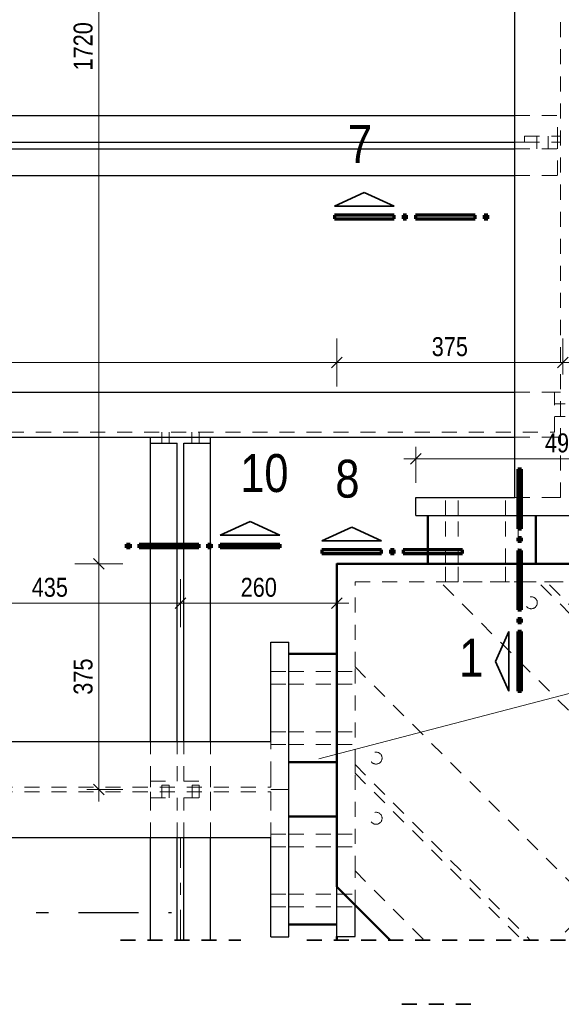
# Model space of a CAD drawing. Header units: millimetres. Extents: x 0 to 91, y -53.4 to 42.
# Tile 66 of 180: x 25.4 to 29.9, y -26.6 to -18.4. Entities that reach past the tile are written whole.
import ezdxf

# ---------------------------------------------------------------- set-up
doc = ezdxf.new("R2010")
doc.units = ezdxf.units.MM
for name, pattern in [('DASHDOT', [1, 0.5, -0.25, 0, -0.25]), ('DASHDOTX2', [2, 1, -0.5, 0, -0.5]), ('HIDDEN', [0.375, 0.25, -0.125])]:
    doc.linetypes.add(name, pattern=pattern)
doc.layers.add('Achsen', color=7, linetype='Continuous', lineweight=20)
doc.styles.add('Arial Narrow', font='ARIALN.TTF')
doc.dimstyles.new('Arch_Strakon_dimstyle', dxfattribs={"dimtxt": 1, "dimasz": 1, "dimexe": 1.25, "dimexo": 0.0625, "dimgap": 1, "dimtad": 0, "dimdec": 5, "dimzin": 12, "dimdsep": 46, "dimtxsty": 'Arial Narrow', "dimblk": 'Arrowhead_Tick', "dimsah": 1, "dimcen": 0, "dimse1": 1, "dimse2": 1, "dimclrd": 6, "dimclrt": 2, "dimazin": 0, "dimtfac": 1, "dimtdec": 4, "dimtmove": 0, "dimatfit": 3, "dimldrblk": 'NONE', "dimfxl": 1, "dimtvp": 1, "dimtolj": 1, "dimtzin": 0, "dimlwd": 13, "dimarcsym": 2})

# ---------------------------------------------------------------- blocks, each defined once
blk = doc.blocks.new('Arrowhead_Tick')
at = {"color": 0, "linetype": 'Continuous', "lineweight": -2}
for p, q in [((0, 20), (0, -10)), ((-1, 0), (0, 0)), ((10, 0), (0, 0))]:
    blk.add_line(p, q, dxfattribs=at)
at = {"color": 2, "linetype": 'Continuous', "lineweight": 35}
blk.add_line((4.42, 4.42), (-4.42, -4.42), dxfattribs=at)
blk = doc.blocks.new('*D143')
at = {"color": 6, "linetype": 'Continuous', "lineweight": 13}
blk.add_line((28.6626, -22.0848), (31.0926, -22.0848), dxfattribs=at)
at = {"layer": 'Defpoints', "color": 0}
for p in [(31.1026, -22.0848), (28.6526, -22.407), (31.1026, -22.557)]:
    blk.add_point(p, dxfattribs=at)
at = {"color": 6, "lineweight": 13, "xscale": 0.01, "yscale": 0.01, "zscale": 0.01}
blk.add_blockref('Arrowhead_Tick', (31.1026, -22.0848), dxfattribs=at)
at = {"color": 6, "lineweight": 13, "xscale": 0.01, "yscale": 0.01, "zscale": 0.01, "rotation": 180}
blk.add_blockref('Arrowhead_Tick', (28.6526, -22.0848), dxfattribs=at)
at = {"color": 2, "lineweight": 18, "insert": (29.8776, -21.9544), "char_height": 0.1575, "attachment_point": 5, "style": 'Arial Narrow'}
blk.add_mtext('\\A1;490', dxfattribs=at)
blk = doc.blocks.new('_None')
blk = doc.blocks.new('*D150')
at = {"color": 6, "linetype": 'Continuous', "lineweight": 13}
blk.add_line((24.5319, -23.2848), (26.6869, -23.2848), dxfattribs=at)
at = {"layer": 'Defpoints', "color": 0}
for p in [(26.6969, -23.2848), (24.5219, -26.0853), (26.6969, -26.0853)]:
    blk.add_point(p, dxfattribs=at)
at = {"color": 6, "lineweight": 13, "xscale": 0.01, "yscale": 0.01, "zscale": 0.01}
blk.add_blockref('Arrowhead_Tick', (26.6969, -23.2848), dxfattribs=at)
at = {"color": 6, "lineweight": 13, "xscale": 0.01, "yscale": 0.01, "zscale": 0.01, "rotation": 180}
blk.add_blockref('Arrowhead_Tick', (24.5219, -23.2848), dxfattribs=at)
at = {"color": 2, "lineweight": 18, "insert": (25.6094, -23.1544), "char_height": 0.1575, "attachment_point": 5, "style": 'Arial Narrow'}
blk.add_mtext('\\A1;435', dxfattribs=at)
blk = doc.blocks.new('*D151')
at = {"color": 6, "linetype": 'Continuous', "lineweight": 13}
blk.add_line((26.7069, -23.2848), (27.9876, -23.2848), dxfattribs=at)
at = {"layer": 'Defpoints', "color": 0}
for p in [(27.9976, -23.2848), (26.6969, -26.0853), (27.9976, -26.0853)]:
    blk.add_point(p, dxfattribs=at)
at = {"color": 6, "lineweight": 13, "xscale": 0.01, "yscale": 0.01, "zscale": 0.01}
for p, rotation in [((27.9976, -23.2848), 359.9999999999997), ((26.6969, -23.2848), 179.9999999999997)]:
    blk.add_blockref('Arrowhead_Tick', p, dxfattribs=dict(at, rotation=rotation))
at = {"color": 2, "lineweight": 18, "insert": (27.3472, -23.1544), "char_height": 0.1575, "attachment_point": 5, "style": 'Arial Narrow'}
blk.add_mtext('\\A1;260', dxfattribs=at)
blk = doc.blocks.new('*D152')
at = {"layer": 'Achsen', "color": 6, "linetype": 'Continuous', "lineweight": 13}
blk.add_line((26.0173, -24.8238), (26.0173, -22.9677), dxfattribs=at)
at = {"layer": 'Defpoints', "color": 0}
for p in [(26.0173, -22.9577), (27.9969, -22.9577), (27.5976, -24.8338)]:
    blk.add_point(p, dxfattribs=at)
at = {"layer": 'Achsen', "color": 6, "lineweight": 13, "xscale": 0.01, "yscale": 0.01, "zscale": 0.01}
for p, rotation in [((26.0173, -22.9577), 90), ((26.0173, -24.8338), 270)]:
    blk.add_blockref('Arrowhead_Tick', p, dxfattribs=dict(at, rotation=rotation))
at = {"layer": 'Achsen', "color": 2, "lineweight": 18, "insert": (25.8869, -23.8958), "char_height": 0.1575, "attachment_point": 5, "rotation": 90, "style": 'Arial Narrow'}
blk.add_mtext('\\A1;375', dxfattribs=at)
blk = doc.blocks.new('*D153')
at = {"layer": 'Achsen', "color": 6, "linetype": 'Continuous', "lineweight": 13}
blk.add_line((26.0173, -22.9477), (26.0173, -14.3677), dxfattribs=at)
at = {"layer": 'Defpoints', "color": 0}
for p in [(26.0173, -14.3577), (29.2236, -14.3577), (27.9969, -22.9577)]:
    blk.add_point(p, dxfattribs=at)
at = {"layer": 'Achsen', "color": 6, "lineweight": 13, "xscale": 0.01, "yscale": 0.01, "zscale": 0.01}
for p, rotation in [((26.0173, -14.3577), 90.00000000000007), ((26.0173, -22.9577), 270.0000000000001)]:
    blk.add_blockref('Arrowhead_Tick', p, dxfattribs=dict(at, rotation=rotation))
at = {"layer": 'Achsen', "color": 2, "lineweight": 18, "insert": (25.8869, -18.6577), "char_height": 0.1575, "attachment_point": 5, "rotation": 90, "style": 'Arial Narrow'}
blk.add_mtext('\\A1;1720', dxfattribs=at)
blk = doc.blocks.new('*D154')
at = {"layer": 'Achsen', "color": 6, "linetype": 'Continuous', "lineweight": 13}
blk.add_line((19.4069, -21.2848), (27.9869, -21.2848), dxfattribs=at)
at = {"layer": 'Defpoints', "color": 0}
for p in [(19.3969, -19.2027), (27.9969, -21.2848), (27.9969, -22.9577)]:
    blk.add_point(p, dxfattribs=at)
at = {"layer": 'Achsen', "color": 6, "lineweight": 13, "xscale": 0.01, "yscale": 0.01, "zscale": 0.01}
blk.add_blockref('Arrowhead_Tick', (27.9969, -21.2848), dxfattribs=at)
at = {"layer": 'Achsen', "color": 6, "lineweight": 13, "xscale": 0.01, "yscale": 0.01, "zscale": 0.01, "rotation": 180}
blk.add_blockref('Arrowhead_Tick', (19.3969, -21.2848), dxfattribs=at)
at = {"layer": 'Achsen', "color": 2, "lineweight": 18, "insert": (23.6969, -21.1544), "char_height": 0.1575, "attachment_point": 5, "style": 'Arial Narrow'}
blk.add_mtext('\\A1;1720', dxfattribs=at)
blk = doc.blocks.new('*D159')
at = {"layer": 'Achsen', "color": 6, "linetype": 'Continuous', "lineweight": 13}
blk.add_line((28.0069, -21.2848), (29.8657, -21.2848), dxfattribs=at)
at = {"layer": 'Defpoints', "color": 0}
for p in [(29.8757, -21.2848), (29.8757, -21.6295), (27.9969, -22.9577)]:
    blk.add_point(p, dxfattribs=at)
at = {"layer": 'Achsen', "color": 6, "lineweight": 13, "xscale": 0.01, "yscale": 0.01, "zscale": 0.01}
for p, rotation in [((29.8757, -21.2848), 359.9999999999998), ((27.9969, -21.2848), 179.9999999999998)]:
    blk.add_blockref('Arrowhead_Tick', p, dxfattribs=dict(at, rotation=rotation))
at = {"layer": 'Achsen', "color": 2, "lineweight": 18, "insert": (28.9363, -21.1544), "char_height": 0.1575, "attachment_point": 5, "style": 'Arial Narrow'}
blk.add_mtext('\\A1;375', dxfattribs=at)

msp = doc.modelspace()

# ---------------------------------------------------------------- linework, layer by layer
at = {"color": 6, "linetype": 'HIDDEN', "lineweight": 13, "ltscale": 0.5}
for p, q in [((29.8569053, -22.4070022), (29.8569053, -14.7327482)), ((29.4756553, -19.2319988), (29.8319053, -19.2319988)), ((29.8319053, -19.4544988), (29.8319053, -19.2319988)), ((29.4756553, -19.4544988), (29.5569053, -19.4544988)), ((29.5569053, -19.4044988), (29.8569053, -19.4044988)), ((29.5569053, -19.4544988), (29.5569053, -19.4044988)), ((29.5569053, -19.4544988), (29.8319053, -19.4544988)), ((29.6594058, -19.4544988), (29.6594058, -19.4044988)), ((29.6594058, -19.5094988), (29.6594058, -19.4544988)), ((29.7544058, -19.4544988), (29.7544058, -19.4044988)), ((29.7544058, -19.5094988), (29.7544058, -19.4544988)), ((29.8319053, -19.4544988), (29.8569053, -19.4544988)), ((29.8319053, -19.5094988), (29.8319053, -19.4544988)), ((29.4756553, -19.5094988), (29.8319053, -19.5094988)), ((29.8319053, -19.7319988), (29.8319053, -19.5094988)), ((29.4756553, -19.7319988), (29.8319053, -19.7319988)), ((29.4756553, -21.5319988), (29.8069053, -21.5319988)), ((29.8069053, -21.8644988), (29.8069053, -21.5319988)), ((29.8069053, -21.5319988), (29.8569053, -21.5319988)), ((29.8069053, -21.6294555), (29.8569053, -21.6294553)), ((29.8569053, -21.6294553), (29.8944053, -21.6294551)), ((29.8069053, -21.7344554), (29.8569053, -21.7344552)), ((29.8569053, -21.7344552), (29.8944053, -21.734455)), ((19.8693546, -21.8644988), (29.8069053, -21.8644988)), ((26.5418406, -21.9069988), (26.5418404, -21.8644988)), ((26.5418408, -21.9569988), (26.5418406, -21.9069988)), ((26.6018405, -21.9069988), (26.6018403, -21.8644988)), ((26.6018408, -21.9569988), (26.6018405, -21.9069988)), ((26.7918406, -21.9069988), (26.7918404, -21.8644988)), ((26.7918408, -21.9569988), (26.7918406, -21.9069988)), ((26.8518405, -21.9069988), (26.8518403, -21.8644988)), ((26.8518408, -21.9569988), (26.8518405, -21.9069988)), ((29.4756553, -21.9069988), (29.8069053, -21.9069988)), ((29.8069053, -21.9069988), (29.8569053, -21.9069988)), ((28.8994458, -22.5570022), (28.8994451, -22.4070022)), ((29.0044458, -22.5570022), (29.0044451, -22.4070022)), ((29.3994456, -22.5570022), (29.3994449, -22.4070022)), ((29.4756553, -22.4070022), (29.7669053, -22.4070022)), ((29.5044455, -22.5570022), (29.5044448, -22.4070022)), ((29.7669053, -22.4070022), (29.7947168, -22.4070022)), ((29.7947168, -22.4070022), (29.8198059, -22.4070022)), ((29.8198059, -22.4070022), (29.8397168, -22.4070022)), ((29.8397168, -22.4070022), (29.8525004, -22.4070022)), ((29.8525004, -22.4070022), (29.8569053, -22.4070022)), ((28.8994477, -22.9569988), (28.8994458, -22.5570022)), ((29.0044476, -22.9569988), (29.0044458, -22.5570022)), ((29.3994475, -22.9569988), (29.3994456, -22.5570022)), ((29.5044474, -22.9569988), (29.5044455, -22.5570022)), ((27.9976046, -25.6440046), (27.9976046, -22.9569988)), ((28.8994484, -23.1071002), (28.8994477, -22.9569988)), ((29.0044483, -23.1070997), (29.0044476, -22.9569988)), ((29.3994482, -23.1070978), (29.3994475, -22.9569988)), ((29.5044481, -23.1070973), (29.5044474, -22.9569988)), ((28.1476046, -23.1069988), (30.8316102, -23.1069988)), ((28.1476046, -23.8141056), (28.1476046, -23.1069988)), ((31.8322358, -26.0853254), (28.8546941, -23.1070976)), ((28.8546941, -23.1070976), (30.5517504, -23.1072931)), ((28.8994484, -23.106969), (28.9034646, -23.1069693)), ((28.8994484, -23.1071002), (28.9034248, -23.1070999)), ((28.9147885, -23.1071393), (28.9034248, -23.1071396)), ((28.9034646, -23.1070609), (28.9148621, -23.107061)), ((28.9147885, -23.1070996), (28.9318094, -23.1070994)), ((28.9720873, -23.1070988), (28.9891083, -23.1070986)), ((28.9890347, -23.1070622), (29.0004321, -23.1070624)), ((29.0004719, -23.1071372), (28.9891083, -23.1071375)), ((29.0004321, -23.1069753), (29.0044484, -23.1069756)), ((29.0004719, -23.1070929), (29.0044483, -23.1070926)), ((29.3994482, -23.1070002), (29.4034644, -23.1070005)), ((29.3994482, -23.107064), (29.4034246, -23.1070637)), ((29.4147883, -23.1071269), (29.4034246, -23.1071272)), ((29.4034644, -23.1070685), (29.4148618, -23.1070687)), ((29.4147883, -23.1070928), (29.4318092, -23.1070925)), ((29.4720871, -23.107092), (29.489108, -23.1070918)), ((29.4890344, -23.1070698), (29.5004319, -23.10707)), ((29.5004717, -23.1071248), (29.489108, -23.1071251)), ((29.5004319, -23.1070065), (29.5044481, -23.1070068)), ((29.5004717, -23.1070566), (29.5044481, -23.1070563)), ((32.6453149, -26.0853254), (29.6678669, -23.1071913)), ((32.7160175, -26.0853254), (29.7385776, -23.1071994)), ((27.9968546, -23.7070156), (27.9976046, -23.7070156)), ((27.447608, -23.8544988), (27.5976046, -23.8544988)), ((27.5976046, -23.8544988), (27.9976046, -23.8544988)), ((27.9976046, -23.8544988), (28.1476046, -23.8544988)), ((28.1476046, -24.6272784), (28.1476046, -23.8141056)), ((28.1476046, -23.8141056), (30.4188244, -26.0853254)), ((27.447608, -23.9594988), (27.5976046, -23.9594988)), ((27.5976046, -23.9594988), (27.9976046, -23.9594988)), ((27.9976046, -23.9594988), (28.1476046, -23.9594988)), ((27.447608, -24.3544988), (27.5976046, -24.3544988)), ((27.5976046, -24.3544988), (27.9976046, -24.3544988)), ((27.9976046, -24.3544988), (28.1476046, -24.3544988)), ((26.4468546, -24.7650825), (26.4468546, -24.4338325)), ((26.6693546, -24.7650825), (26.6693546, -24.4338325)), ((26.7243546, -24.7650825), (26.7243546, -24.4338325)), ((26.9468546, -24.7650825), (26.9468546, -24.4338325)), ((27.447608, -24.7250825), (27.447608, -24.4338325)), ((27.447608, -24.4594988), (27.5976046, -24.4594988)), ((27.5976046, -24.4594988), (27.9976046, -24.4594988)), ((27.9976046, -24.4594988), (28.1476046, -24.4594988)), ((27.9968546, -24.6070156), (27.9976046, -24.6070156)), ((28.1476046, -24.6979891), (28.1476046, -24.6272784)), ((28.1476046, -24.6272784), (29.6056516, -26.0853254)), ((28.1476046, -25.5111619), (28.1476046, -24.6979891)), ((28.1476046, -24.6979891), (29.534941, -26.0853254)), ((31.255312, -24.6590713), (29.8290579, -26.0853254)), ((26.4468546, -24.7650825), (26.6693546, -24.7650825)), ((26.4468546, -24.8150825), (26.4468546, -24.7650825)), ((26.7243546, -24.7650825), (26.9468546, -24.7650825)), ((26.9468546, -24.8150825), (26.9468546, -24.7650825)), ((27.447608, -24.7528941), (27.447608, -24.7250825)), ((27.447608, -24.7779832), (27.447608, -24.7528941)), ((27.447608, -24.7978941), (27.447608, -24.7779832)), ((19.773354, -24.8150825), (27.447608, -24.8150825)), ((19.773354, -24.8525825), (27.447608, -24.8525825)), ((26.4468546, -24.9025825), (26.4468546, -24.8525825)), ((26.5418541, -24.7972535), (26.5441263, -24.7972533)), ((26.5418541, -24.7975618), (26.5441491, -24.7975619)), ((26.5418542, -24.8150825), (26.5418541, -24.7975814)), ((26.5418544, -24.8525825), (26.5418542, -24.8150825)), ((26.5418546, -24.9025825), (26.5418544, -24.8525825)), ((26.5506199, -24.7975887), (26.5441263, -24.7975888)), ((26.5441491, -24.7975763), (26.5506619, -24.7975764)), ((26.5506199, -24.7975192), (26.5603461, -24.7975191)), ((26.5506619, -24.7975476), (26.5603461, -24.7975476)), ((26.5603461, -24.7975476), (26.5718244, -24.7975475)), ((26.5718244, -24.7975475), (26.5833071, -24.7975474)), ((26.5833071, -24.7975474), (26.5930463, -24.7975473)), ((26.5833621, -24.7975188), (26.5930883, -24.7975186)), ((26.5930463, -24.797577), (26.5995591, -24.7975771)), ((26.5995818, -24.7975875), (26.5930883, -24.7975876)), ((26.5995591, -24.7975654), (26.6018541, -24.7975655)), ((26.5995818, -24.7972493), (26.6018541, -24.7972492)), ((26.6018542, -24.8150825), (26.6018541, -24.7975811)), ((26.6018543, -24.8525825), (26.6018542, -24.8150825)), ((26.6018546, -24.9025825), (26.6018543, -24.8525825)), ((26.7918541, -24.7972354), (26.7941263, -24.7972352)), ((26.7918541, -24.7975774), (26.7941491, -24.7975775)), ((26.7918542, -24.8150825), (26.7918541, -24.7975814)), ((26.7918544, -24.8525825), (26.7918542, -24.8150825)), ((26.7918546, -24.9025825), (26.7918544, -24.8525825)), ((26.8006199, -24.7975825), (26.7941263, -24.7975826)), ((26.7941491, -24.7975801), (26.8006619, -24.7975802)), ((26.8006199, -24.7975158), (26.8103461, -24.7975157)), ((26.8006619, -24.7975458), (26.8103461, -24.7975457)), ((26.8103461, -24.7975457), (26.8218244, -24.7975456)), ((26.8218244, -24.7975456), (26.8333071, -24.7975456)), ((26.8333071, -24.7975456), (26.8430463, -24.7975455)), ((26.8333621, -24.7975153), (26.8430883, -24.7975152)), ((26.8430463, -24.7975809), (26.8495591, -24.797581)), ((26.8495818, -24.7975813), (26.8430883, -24.7975814)), ((26.8495591, -24.797581), (26.8518541, -24.7975811)), ((26.8495818, -24.7972312), (26.8518541, -24.797231)), ((26.8518542, -24.8150825), (26.8518541, -24.7975811)), ((26.8518543, -24.8525825), (26.8518542, -24.8150825)), ((26.8518546, -24.9025825), (26.8518543, -24.8525825)), ((26.9468546, -24.9025825), (26.9468546, -24.8525825)), ((27.447608, -24.8106776), (27.447608, -24.7978941)), ((27.447608, -24.8150825), (27.447608, -24.8106776)), ((27.447608, -24.8569874), (27.447608, -24.8525825)), ((27.447608, -24.869771), (27.447608, -24.8569874)), ((27.447608, -24.8896819), (27.447608, -24.869771)), ((26.4468546, -24.9025825), (26.6693546, -24.9025825)), ((26.4468546, -25.2338325), (26.4468546, -24.9025825)), ((26.6693546, -25.2338325), (26.6693546, -24.9025825)), ((26.7243546, -24.9025825), (26.9468546, -24.9025825)), ((26.7243546, -25.2338325), (26.7243546, -24.9025825)), ((26.9468546, -25.2338325), (26.9468546, -24.9025825)), ((27.447608, -24.914771), (27.447608, -24.8896819)), ((27.447608, -24.9425825), (27.447608, -24.914771)), ((27.447608, -25.2338325), (27.447608, -24.9425825)), ((27.9968546, -25.0570156), (27.9976046, -25.0570156)), ((27.447608, -25.2044988), (27.5976046, -25.2044988)), ((27.5976046, -25.2044988), (27.9976046, -25.2044988)), ((27.9976046, -25.2044988), (28.1476046, -25.2044988)), ((27.447608, -25.3094988), (27.5976046, -25.3094988)), ((27.5976046, -25.3094988), (27.9976046, -25.3094988)), ((27.9976046, -25.3094988), (28.1476046, -25.3094988)), ((28.1476046, -25.7940046), (28.1476046, -25.5111619)), ((28.1476046, -25.5111619), (28.7217682, -26.0853254)), ((27.447608, -25.7044988), (27.5976046, -25.7044988)), ((27.5976046, -25.7044988), (27.9976046, -25.7044988)), ((27.9976046, -25.7044988), (28.1476046, -25.7044988)), ((27.447608, -25.8094988), (27.5976046, -25.8094988)), ((27.5976046, -25.8094988), (27.9976046, -25.8094988)), ((27.9976046, -25.8094988), (28.1476046, -25.8094988))]:
    msp.add_line(p, q, dxfattribs=at)
at = {"color": 2, "linetype": 'Continuous', "lineweight": 35}
for p, q in [((28.2245726, -19.8728273), (27.9770808, -19.9853265)), ((28.4720759, -19.9853265), (28.2245726, -19.8728273)), ((27.9770808, -19.9853265), (28.4720759, -19.9853265)), ((27.0273668, -22.7202357), (27.2748644, -22.6077365)), ((27.2748644, -22.6077365), (27.5223677, -22.7202357)), ((28.1203751, -22.6546564), (27.8728833, -22.7671556)), ((28.3678784, -22.7671556), (28.1203751, -22.6546564)), ((27.5223677, -22.7202357), (27.0273668, -22.7202357)), ((27.8728833, -22.7671556), (28.3678784, -22.7671556)), ((29.4274433, -23.5214276), (29.3149441, -23.7689309)), ((29.4274433, -24.0164228), (29.4274433, -23.5214276)), ((29.3149441, -23.7689309), (29.4274433, -24.0164228))]:
    msp.add_line(p, q, dxfattribs=at)
at = {"color": 1, "linetype": 'Continuous', "lineweight": 70}
for p, q in [((28.4720759, -20.0603273), (27.9770808, -20.0603273)), ((27.9770808, -20.0603273), (27.9770808, -20.0903318)), ((27.9770808, -20.0903318), (28.4720759, -20.0903318)), ((28.4720759, -20.0903318), (28.4720759, -20.0603273)), ((28.5770812, -20.0603273), (28.5470748, -20.0603273)), ((28.5470748, -20.0603273), (28.5470748, -20.0903318)), ((28.5470748, -20.0903318), (28.5770812, -20.0903318)), ((28.5770812, -20.0903318), (28.5770812, -20.0603273)), ((29.147077, -20.0603273), (28.6520819, -20.0603273)), ((28.6520819, -20.0603273), (28.6520819, -20.0903318)), ((28.6520819, -20.0903318), (29.147077, -20.0903318)), ((29.147077, -20.0903318), (29.147077, -20.0603273)), ((29.2520804, -20.0603273), (29.2220759, -20.0603273)), ((29.2220759, -20.0603273), (29.2220759, -20.0903318)), ((29.2220759, -20.0903318), (29.2520804, -20.0903318)), ((29.2520804, -20.0903318), (29.2520804, -20.0603273)), ((29.5324486, -22.1714273), (29.5024441, -22.1714273)), ((29.5024441, -22.1714273), (29.5024441, -22.6664224)), ((29.5324486, -22.6664224), (29.5324486, -22.1714273)), ((29.5024441, -22.6664224), (29.5324486, -22.6664224)), ((29.5324486, -22.7414231), (29.5024441, -22.7414231)), ((29.5024441, -22.7414231), (29.5024441, -22.7714276)), ((29.5324486, -22.7714276), (29.5324486, -22.7414231)), ((26.2473661, -22.8252314), (26.2473661, -22.7952365)), ((26.2473661, -22.7952365), (26.2773668, -22.7952365)), ((26.2773668, -22.8252314), (26.2473661, -22.8252314)), ((26.2773668, -22.7952365), (26.2773668, -22.8252314)), ((26.3523657, -22.8252314), (26.3523657, -22.7952365)), ((26.3523657, -22.7952365), (26.8473665, -22.7952365)), ((26.8473665, -22.8252314), (26.3523657, -22.8252314)), ((26.8473665, -22.7952365), (26.8473665, -22.8252314)), ((26.9223673, -22.8252314), (26.9223673, -22.7952365)), ((26.9223673, -22.7952365), (26.9523661, -22.7952365)), ((26.9523661, -22.8252314), (26.9223673, -22.8252314)), ((26.9523661, -22.7952365), (26.9523661, -22.8252314)), ((27.0273668, -22.8252314), (27.0273668, -22.7952365)), ((27.0273668, -22.7952365), (27.5223677, -22.7952365)), ((27.5223677, -22.8252314), (27.0273668, -22.8252314)), ((27.5223677, -22.7952365), (27.5223677, -22.8252314)), ((29.5024441, -22.7714276), (29.5324486, -22.7714276)), ((28.3678784, -22.8421564), (27.8728833, -22.8421564)), ((27.8728833, -22.8421564), (27.8728833, -22.8721609)), ((27.8728833, -22.8721609), (28.3678784, -22.8721609)), ((28.3678784, -22.8721609), (28.3678784, -22.8421564)), ((28.4728836, -22.8421564), (28.4428772, -22.8421564)), ((28.4428772, -22.8421564), (28.4428772, -22.8721609)), ((28.4428772, -22.8721609), (28.4728836, -22.8721609)), ((28.4728836, -22.8721609), (28.4728836, -22.8421564)), ((29.0428795, -22.8421564), (28.5478844, -22.8421564)), ((28.5478844, -22.8421564), (28.5478844, -22.8721609)), ((28.5478844, -22.8721609), (29.0428795, -22.8721609)), ((29.0428795, -22.8721609), (29.0428795, -22.8421564)), ((29.5324486, -22.8464265), (29.5024441, -22.8464265)), ((29.5024441, -22.8464265), (29.5024441, -23.3414216)), ((29.5324486, -23.3414216), (29.5324486, -22.8464265)), ((29.5024441, -23.3414216), (29.5324486, -23.3414216)), ((29.5324486, -23.4164224), (29.5024441, -23.4164224)), ((29.5024441, -23.4164224), (29.5024441, -23.4464288)), ((29.5024441, -23.4464288), (29.5324486, -23.4464288)), ((29.5324486, -23.4464288), (29.5324486, -23.4164224)), ((29.5324486, -23.5214276), (29.5024441, -23.5214276)), ((29.5024441, -23.5214276), (29.5024441, -24.0164228)), ((29.5324486, -24.0164228), (29.5324486, -23.5214276)), ((29.5024441, -24.0164228), (29.5324486, -24.0164228))]:
    msp.add_line(p, q, dxfattribs=at)
at = {"color": 5, "linetype": 'Continuous', "lineweight": 18}
msp.add_line((32.0873681, -23.4746642), (27.8455956, -24.5782148), dxfattribs=at)
at = {"color": 6, "linetype": 'DASHDOT', "lineweight": 13, "ltscale": 0.5}
msp.add_line((26.6968546, -26.0853254), (26.6968546, -25.2338325), dxfattribs=at)
at = {"color": 3, "linetype": 'DASHDOTX2', "lineweight": 25, "ltscale": 0.5}
msp.add_line((18.1471175, -25.8570567), (26.6209509, -25.8570567), dxfattribs=at)
at = {"color": 2, "linetype": 'HIDDEN', "lineweight": 35, "ltscale": 0.5}
for p, q in [((26.1968546, -26.0853254), (27.1968546, -26.0853254)), ((27.747608, -26.0853254), (53.5599997, -26.0853254)), ((28.5361411, -26.6192007), (29.1611411, -26.6192007))]:
    msp.add_line(p, q, dxfattribs=at)
at = {"color": 6, "linetype": 'HIDDEN', "lineweight": 13, "ltscale": 0.5}
for centre in [(29.6135949, -23.2819988), (28.3226046, -24.5729891), (28.3226046, -25.0729891)]:
    msp.add_circle(centre, 0.05, dxfattribs=at)
at = {"layer": 'Achsen', "color": 3, "linetype": 'Continuous', "lineweight": 25}
for p, q in [((29.4756553, -22.4070022), (29.4756553, -14.7327482)), ((20.2443546, -19.2319988), (29.4756553, -19.2319988)), ((20.1968546, -19.4544988), (29.4756553, -19.4544988)), ((20.1968546, -19.5094988), (29.4756553, -19.5094988)), ((20.2443546, -19.7319988), (29.4756553, -19.7319988)), ((20.1968546, -21.5319988), (29.4756553, -21.5319988)), ((20.1968546, -21.9069988), (29.4756553, -21.9069988)), ((26.4468546, -21.9569988), (26.4468546, -21.9069988)), ((26.9468546, -21.9569988), (26.9468546, -21.9069988)), ((26.4468546, -21.9569988), (26.6693546, -21.9569988)), ((26.4468546, -24.4338325), (26.4468546, -21.9569988)), ((26.6693546, -24.4338325), (26.6693546, -21.9569988)), ((26.7243546, -21.9569988), (26.9468546, -21.9569988)), ((26.7243546, -24.4338325), (26.7243546, -21.9569988)), ((26.9468546, -24.4338325), (26.9468546, -21.9569988)), ((28.6526046, -22.4070022), (29.4756553, -22.4070022)), ((28.6526046, -22.5570022), (28.6526046, -22.4070022)), ((28.6526046, -22.5569988), (31.1026046, -22.5569988)), ((27.9976046, -22.9569988), (28.1476046, -22.9569988)), ((28.1476046, -22.9569988), (31.0976046, -22.9569988)), ((27.447608, -23.6088325), (27.597608, -23.6088325)), ((27.447608, -24.4338325), (27.447608, -23.6088325)), ((27.5976046, -26.0588325), (27.5976046, -23.6088325)), ((19.773354, -24.4338325), (27.447608, -24.4338325)), ((19.773354, -25.2338325), (27.447608, -25.2338325)), ((26.4468546, -26.0853254), (26.4468546, -25.2338325)), ((26.6693546, -26.0853254), (26.6693546, -25.2338325)), ((26.7243546, -26.0853254), (26.7243546, -25.2338325)), ((26.9468546, -26.0853254), (26.9468546, -25.2338325)), ((27.447608, -26.0588325), (27.447608, -25.2338325)), ((27.9976046, -26.0569988), (27.9976046, -25.6440046)), ((28.1476046, -26.0569988), (28.1476046, -25.7940046)), ((27.447608, -26.0588325), (27.597608, -26.0588325)), ((27.9976046, -26.0569988), (28.1476046, -26.0569988))]:
    msp.add_line(p, q, dxfattribs=at)
at = {"layer": 'Achsen', "color": 4, "linetype": 'Continuous', "lineweight": 50}
for p, q in [((28.7524722, -22.9569988), (28.7524722, -22.5569988)), ((29.6524722, -22.9569988), (29.6524722, -22.5569988)), ((27.9976046, -22.9569988), (27.9968546, -22.9577489)), ((27.9968546, -22.9577489), (30.6823603, -22.9577489)), ((27.9968546, -25.6432546), (27.9968546, -22.9577489)), ((27.5976046, -23.7070156), (27.9968546, -23.7070156)), ((27.5976046, -24.6070156), (27.9968546, -24.6070156)), ((27.5976046, -25.0570156), (27.9968546, -25.0570156)), ((27.9968546, -25.6432546), (28.4389255, -26.0853254)), ((27.5976046, -25.9570156), (27.9976046, -25.9570156)), ((27.9976046, -26.0853254), (27.9976046, -26.0569988))]:
    msp.add_line(p, q, dxfattribs=at)
at = {"layer": 'Achsen', "color": 9, "linetype": 'DASHDOT', "lineweight": 0, "ltscale": 0.5}
msp.add_line((27.447608, -24.8338325), (27.597608, -24.8338325), dxfattribs=at)

# ---------------------------------------------------------------- texts
at = {"color": 1, "lineweight": 70, "style": 'Arial Narrow'}
for s, p in [('7', (28.0883814, -19.6265101)), ('10', (27.1931179, -22.3614098)), ('8', (27.9841839, -22.4083393)), ('1', (29.0139071, -23.8964934))]:
    msp.add_text(s, height=0.315, dxfattribs=at).set_placement(p)

# ---------------------------------------------------------------- dimensions: what is measured, and where the dimension line sits
at = {"lineweight": 18}
for base, p1, p2, text, picture, middle in [((31.1026046, -22.0848286), (28.6526046, -22.4070022), (31.1026046, -22.5569988), '490', '*D143', (29.8776046, -22.0848286)), ((26.6968546, -23.2848286), (24.5218546, -26.0853254), (26.6968546, -26.0853254), '435', '*D150', (25.6093546, -23.2848286)), ((27.9976046, -23.2848286), (26.6968546, -26.0853254), (27.9976046, -26.0853254), '260', '*D151', (27.3472296, -23.2848286))]:
    dim = msp.add_linear_dim(base=base, p1=p1, p2=p2, text=text, dimstyle='Arch_Strakon_dimstyle', override={"dimscale": 0.01, "dimtxt": 15.75, "dimasz": 1, "dimgap": 5, "dimtad": 1, "dimjust": 0, "dimtih": 0, "dimtoh": 0, "dimdec": 3, "dimdsep": 46, "dimtxsty": 'Arial Narrow', "dimclrd": 6, "dimclrt": 2, "dimtix": 1, "dimtofl": 255, "dimtmove": 0, "dimatfit": 2, "dimfxl": 0, "dimfxlon": 0, "dimtvp": 31.746032, "dimlwd": 13}, dxfattribs=at)
    dim.commit()
    dim.dimension.update_dxf_attribs({"geometry": picture, "text_midpoint": middle, "dimtype": 160})
at = {"layer": 'Achsen', "lineweight": 18}
for base, p1, p2, text, picture, middle in [((26.0172847, -14.3577482), (27.9968546, -22.9577489), (29.2236411, -14.3577482), '1720', '*D153', (26.0172847, -18.6577485)), ((26.0172847, -22.9577489), (27.597608, -24.8338325), (27.9968546, -22.9577489), '375', '*D152', (26.0172847, -23.8957907))]:
    dim = msp.add_linear_dim(base=base, p1=p1, p2=p2, angle=90, text=text, dimstyle='Arch_Strakon_dimstyle', override={"dimscale": 0.01, "dimtxt": 15.75, "dimasz": 1, "dimgap": 5, "dimtad": 1, "dimjust": 0, "dimtih": 0, "dimtoh": 0, "dimdec": 6, "dimdsep": 46, "dimtxsty": 'Arial Narrow', "dimclrd": 6, "dimclrt": 2, "dimtix": 1, "dimtofl": 255, "dimtmove": 0, "dimatfit": 2, "dimfxl": 0, "dimfxlon": 0, "dimtvp": 31.746032, "dimlwd": 13}, dxfattribs=at)
    dim.commit()
    dim.dimension.update_dxf_attribs({"geometry": picture, "text_midpoint": middle, "dimtype": 160})
for base, p1, p2, text, override, picture, middle in [((27.9968546, -21.2848286), (19.3968546, -19.2026997), (27.9968546, -22.9577489), '1720', {"dimscale": 0.01, "dimtxt": 15.75, "dimasz": 1, "dimgap": 5, "dimtad": 1, "dimjust": 0, "dimtih": 0, "dimtoh": 0, "dimdec": 4, "dimdsep": 46, "dimtxsty": 'Arial Narrow', "dimclrd": 6, "dimclrt": 2, "dimtix": 1, "dimtofl": 255, "dimtmove": 0, "dimatfit": 2, "dimfxl": 0, "dimfxlon": 0, "dimtvp": 31.746032, "dimlwd": 13}, '*D154', (23.6968546, -21.2848286)), ((29.8756553, -21.2848286), (27.9968546, -22.9577489), (29.8756553, -21.6294552), '375', {"dimscale": 0.01, "dimtxt": 15.75, "dimasz": 1, "dimgap": 5, "dimtad": 1, "dimjust": 0, "dimtih": 0, "dimtoh": 0, "dimdec": 5, "dimdsep": 46, "dimtxsty": 'Arial Narrow', "dimclrd": 6, "dimclrt": 2, "dimtix": 1, "dimtofl": 255, "dimtmove": 0, "dimatfit": 2, "dimfxl": 0, "dimfxlon": 0, "dimtvp": 31.746032, "dimlwd": 13}, '*D159', (28.9362549, -21.2848286))]:
    dim = msp.add_linear_dim(base=base, p1=p1, p2=p2, text=text, dimstyle='Arch_Strakon_dimstyle', override=override, dxfattribs=at)
    dim.commit()
    dim.dimension.update_dxf_attribs({"geometry": picture, "text_midpoint": middle, "dimtype": 160})

doc.saveas('drawing.dxf')
